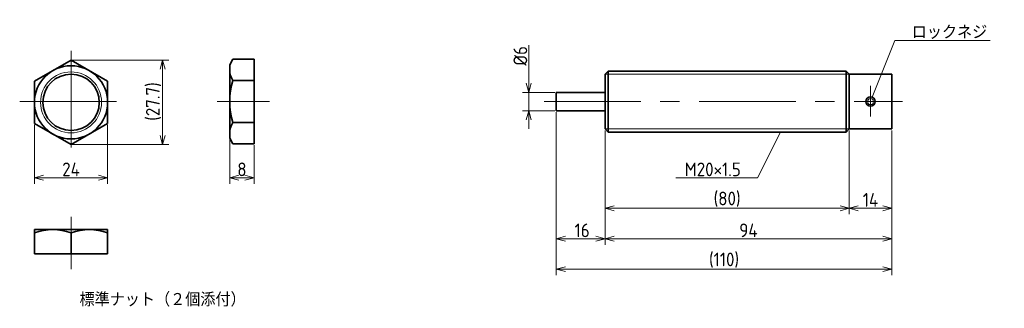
# Model space of a CAD drawing. Header units: millimetres. Extents: x 58 to 381, y 107 to 202.
import ezdxf

# ---------------------------------------------------------------- set-up
doc = ezdxf.new("R2010")
doc.units = ezdxf.units.MM
doc.linetypes.add('CENTER', pattern=[50.8, 31.75, -6.35, 6.35, -6.35])
doc.layers.get('0').update_dxf_attribs({"plot": 0})
doc.layers.add('図形', color=7, linetype='Continuous', lineweight=35)
doc.layers.add('寸法・文字', color=3, linetype='Continuous', lineweight=18)
doc.layers.get('0').off()
doc.styles.add('Dimension', font='isocp.shx', dxfattribs={"bigfont": 'bigfont.shx'})
doc.dimstyles.new('DXF用', dxfattribs={"dimtxt": 4.5, "dimasz": 3, "dimexe": 2, "dimexo": 0.5, "dimgap": 0.5, "dimtad": 1, "dimdec": 3, "dimdsep": 46, "dimtxsty": 'Dimension', "dimblk": 'OPEN30', "dimcen": 2.5, "dimclrd": 3, "dimclre": 3, "dimclrt": 3, "dimazin": 2, "dimtfac": 1, "dimtdec": 3, "dimtmove": 0, "dimatfit": 3, "dimldrblk": 'OPEN30', "dimfxl": 1, "dimlwd": 18, "dimlwe": 18, "dimarcsym": 0})

# ---------------------------------------------------------------- blocks, each defined once
blk = doc.blocks.new('_Open30')
at = {"color": 0, "linetype": 'ByBlock', "lineweight": -2}
for p, q in [((-1, 0.27), (0, 0)), ((0, 0), (-1, -0.27)), ((0, 0), (-1, 0))]:
    blk.add_line(p, q, dxfattribs=at)
blk = doc.blocks.new('*D1')
at = {"layer": 'Defpoints', "color": 0}
for p in [(250, 166), (344, 166), (250, 130)]:
    blk.add_point(p, dxfattribs=at)
at = {"layer": '寸法・文字', "color": 3, "lineweight": 18}
for p, q in [((250, 165.5), (250, 128)), ((344, 165.5), (344, 128)), ((341, 130), (253, 130))]:
    blk.add_line(p, q, dxfattribs=at)
at = {"layer": '寸法・文字', "color": 3, "lineweight": 18, "xscale": 3, "yscale": 3, "zscale": 3, "rotation": 180}
blk.add_blockref('_Open30', (250, 130), dxfattribs=at)
at = {"layer": '寸法・文字', "color": 3, "lineweight": 18, "xscale": 3, "yscale": 3, "zscale": 3}
blk.add_blockref('_Open30', (344, 130), dxfattribs=at)
at = {"layer": '寸法・文字', "color": 3, "insert": (297, 132.75), "char_height": 4.5, "attachment_point": 5, "style": 'Dimension'}
blk.add_mtext('94', dxfattribs=at)
blk = doc.blocks.new('*D2')
at = {"layer": 'Defpoints', "color": 0}
for p in [(234, 172), (250, 166), (234, 130)]:
    blk.add_point(p, dxfattribs=at)
at = {"layer": '寸法・文字', "color": 3, "lineweight": 18}
for p, q in [((234, 171.5), (234, 128)), ((250, 165.5), (250, 128)), ((247, 130), (237, 130))]:
    blk.add_line(p, q, dxfattribs=at)
at = {"layer": '寸法・文字', "color": 3, "lineweight": 18, "xscale": 3, "yscale": 3, "zscale": 3, "rotation": 180}
blk.add_blockref('_Open30', (234, 130), dxfattribs=at)
at = {"layer": '寸法・文字', "color": 3, "lineweight": 18, "xscale": 3, "yscale": 3, "zscale": 3}
blk.add_blockref('_Open30', (250, 130), dxfattribs=at)
at = {"layer": '寸法・文字', "color": 3, "insert": (242.5, 132.75), "char_height": 4.5, "attachment_point": 5, "style": 'Dimension'}
blk.add_mtext('16', dxfattribs=at)
blk = doc.blocks.new('*D4')
at = {"layer": 'Defpoints', "color": 0}
for p in [(234, 172), (344, 166), (344, 120)]:
    blk.add_point(p, dxfattribs=at)
at = {"layer": '寸法・文字', "color": 3, "lineweight": 18}
for p, q in [((234, 171.5), (234, 118)), ((344, 165.5), (344, 118)), ((237, 120), (341, 120))]:
    blk.add_line(p, q, dxfattribs=at)
at = {"layer": '寸法・文字', "color": 3, "lineweight": 18, "xscale": 3, "yscale": 3, "zscale": 3, "rotation": 180}
blk.add_blockref('_Open30', (234, 120), dxfattribs=at)
at = {"layer": '寸法・文字', "color": 3, "lineweight": 18, "xscale": 3, "yscale": 3, "zscale": 3}
blk.add_blockref('_Open30', (344, 120), dxfattribs=at)
at = {"layer": '寸法・文字', "color": 3, "insert": (289, 122.975), "char_height": 4.5, "attachment_point": 5, "style": 'Dimension'}
blk.add_mtext('(110)', dxfattribs=at)
blk = doc.blocks.new('*D8')
at = {"layer": 'Defpoints', "color": 0}
for p in [(250, 166), (330, 166), (250, 140)]:
    blk.add_point(p, dxfattribs=at)
at = {"layer": '寸法・文字', "color": 3, "lineweight": 18}
for p, q in [((250, 165.5), (250, 138)), ((330, 165.5), (330, 138)), ((327, 140), (253, 140))]:
    blk.add_line(p, q, dxfattribs=at)
at = {"layer": '寸法・文字', "color": 3, "lineweight": 18, "xscale": 3, "yscale": 3, "zscale": 3, "rotation": 180}
blk.add_blockref('_Open30', (250, 140), dxfattribs=at)
at = {"layer": '寸法・文字', "color": 3, "lineweight": 18, "xscale": 3, "yscale": 3, "zscale": 3}
blk.add_blockref('_Open30', (330, 140), dxfattribs=at)
at = {"layer": '寸法・文字', "color": 3, "insert": (290, 142.975), "char_height": 4.5, "attachment_point": 5, "style": 'Dimension'}
blk.add_mtext('(80)', dxfattribs=at)
blk = doc.blocks.new('*D9')
at = {"layer": 'Defpoints', "color": 0}
for p in [(330, 166), (344, 166), (344, 140)]:
    blk.add_point(p, dxfattribs=at)
at = {"layer": '寸法・文字', "color": 3, "lineweight": 18}
for p, q in [((330, 165.5), (330, 138)), ((344, 165.5), (344, 138)), ((333, 140), (341, 140))]:
    blk.add_line(p, q, dxfattribs=at)
at = {"layer": '寸法・文字', "color": 3, "lineweight": 18, "xscale": 3, "yscale": 3, "zscale": 3, "rotation": 180}
blk.add_blockref('_Open30', (330, 140), dxfattribs=at)
at = {"layer": '寸法・文字', "color": 3, "lineweight": 18, "xscale": 3, "yscale": 3, "zscale": 3}
blk.add_blockref('_Open30', (344, 140), dxfattribs=at)
at = {"layer": '寸法・文字', "color": 3, "insert": (337, 142.75), "char_height": 4.5, "attachment_point": 5, "style": 'Dimension'}
blk.add_mtext('14', dxfattribs=at)
blk = doc.blocks.new('*D10')
at = {"layer": 'Defpoints', "color": 0}
for p in [(225, 178), (234, 178), (234, 172)]:
    blk.add_point(p, dxfattribs=at)
at = {"layer": '寸法・文字', "color": 3, "lineweight": 18}
for p, q in [((225, 181), (225, 193.54)), ((233.5, 178), (223, 178)), ((225, 172), (225, 178)), ((233.5, 172), (223, 172)), ((225, 169), (225, 166))]:
    blk.add_line(p, q, dxfattribs=at)
at = {"layer": '寸法・文字', "color": 3, "lineweight": 18, "xscale": 3, "yscale": 3, "zscale": 3}
for p, rotation in [((225, 178), 270), ((225, 172), 90)]:
    blk.add_blockref('_Open30', p, dxfattribs=dict(at, rotation=rotation))
at = {"layer": '寸法・文字', "color": 3, "insert": (222.25, 190), "char_height": 4.5, "attachment_point": 5, "rotation": 90, "style": 'Dimension'}
blk.add_mtext('%%c6', dxfattribs=at)
blk = doc.blocks.new('*D11')
at = {"layer": 'Defpoints', "color": 0}
for p in [(63, 167.81), (87, 167.81), (87, 150)]:
    blk.add_point(p, dxfattribs=at)
at = {"layer": '寸法・文字', "color": 3, "lineweight": 18}
for p, q in [((63, 167.31), (63, 148)), ((87, 167.31), (87, 148)), ((66, 150), (84, 150))]:
    blk.add_line(p, q, dxfattribs=at)
at = {"layer": '寸法・文字', "color": 3, "lineweight": 18, "xscale": 3, "yscale": 3, "zscale": 3, "rotation": 180}
blk.add_blockref('_Open30', (63, 150), dxfattribs=at)
at = {"layer": '寸法・文字', "color": 3, "lineweight": 18, "xscale": 3, "yscale": 3, "zscale": 3}
blk.add_blockref('_Open30', (87, 150), dxfattribs=at)
at = {"layer": '寸法・文字', "color": 3, "insert": (75, 152.75), "char_height": 4.5, "attachment_point": 5, "style": 'Dimension'}
blk.add_mtext('24', dxfattribs=at)
blk = doc.blocks.new('*D12')
at = {"layer": 'Defpoints', "color": 0}
for p in [(75, 188.59), (75, 160.88), (105, 160.88)]:
    blk.add_point(p, dxfattribs=at)
at = {"layer": '寸法・文字', "color": 3, "lineweight": 18}
for p, q in [((75.5, 188.59), (107, 188.59)), ((105, 185.59), (105, 163.88)), ((75.5, 160.88), (107, 160.88))]:
    blk.add_line(p, q, dxfattribs=at)
at = {"layer": '寸法・文字', "color": 3, "lineweight": 18, "xscale": 3, "yscale": 3, "zscale": 3}
for p, rotation in [((105, 188.59), 90), ((105, 160.88), 270)]:
    blk.add_blockref('_Open30', p, dxfattribs=dict(at, rotation=rotation))
at = {"layer": '寸法・文字', "color": 3, "insert": (102.03, 175), "char_height": 4.5, "attachment_point": 5, "rotation": 90, "style": 'Dimension'}
blk.add_mtext('(27.7)', dxfattribs=at)
blk = doc.blocks.new('*D13')
at = {"layer": 'Defpoints', "color": 0}
for p in [(127, 163), (135, 161.14), (135, 150)]:
    blk.add_point(p, dxfattribs=at)
at = {"layer": '寸法・文字', "color": 3, "lineweight": 18}
for p, q in [((127, 162.5), (127, 148)), ((135, 160.64), (135, 148)), ((130, 150), (132, 150))]:
    blk.add_line(p, q, dxfattribs=at)
at = {"layer": '寸法・文字', "color": 3, "lineweight": 18, "xscale": 3, "yscale": 3, "zscale": 3, "rotation": 180}
blk.add_blockref('_Open30', (127, 150), dxfattribs=at)
at = {"layer": '寸法・文字', "color": 3, "lineweight": 18, "xscale": 3, "yscale": 3, "zscale": 3}
blk.add_blockref('_Open30', (135, 150), dxfattribs=at)
at = {"layer": '寸法・文字', "color": 3, "insert": (131, 152.75), "char_height": 4.5, "attachment_point": 5, "style": 'Dimension'}
blk.add_mtext('8', dxfattribs=at)

msp = doc.modelspace()

# ---------------------------------------------------------------- linework, layer by layer
at = {"layer": '図形', "color": 3, "linetype": 'CENTER', "lineweight": 18}
for p, q in [((75, 191.651), (75, 158.349)), ((337, 180.1215), (337, 170.1066)), ((58.1718, 175), (91.8282, 175)), ((122.8745, 175), (140, 175)), ((230, 175), (347.5, 175)), ((75, 137.1255), (75, 120))]:
    msp.add_line(p, q, dxfattribs=at)
at = {"layer": '図形'}
for p, q in [((75, 188.5921), (63, 181.6639)), ((87, 181.6639), (75, 188.5921)), ((127, 187), (128.0718, 188.8564)), ((128.0718, 188.8564), (135, 188.8564)), ((135, 161.1436), (135, 188.8564)), ((127, 163), (127, 187)), ((250, 184), (251, 185)), ((250, 184), (250, 166)), ((251, 185), (329, 185)), ((251, 185), (251, 165)), ((330, 184), (329, 185)), ((329, 185), (329, 165)), ((330, 184), (330, 166)), ((330, 184), (344, 184)), ((344, 184), (344, 166)), ((63, 181.6639), (63, 167.8075)), ((87, 167.8075), (87, 181.6639)), ((128.0718, 181.9282), (135, 181.9282)), ((250, 178), (234, 178)), ((234, 178), (234, 172)), ((250, 172), (234, 172)), ((63, 167.8075), (75, 160.8793)), ((75, 160.8793), (87, 167.8075)), ((128.0718, 168.0718), (135, 168.0718)), ((250, 166), (251, 165)), ((251.0045, 165), (329, 165)), ((330, 166), (329, 165)), ((330, 166), (344, 166)), ((127, 163), (128.0718, 161.1436)), ((128.0718, 161.1436), (135, 161.1436)), ((63, 133), (87, 133)), ((63, 133), (63, 125)), ((87, 133), (87, 125)), ((75, 131.9282), (75, 125)), ((63, 125), (87, 125))]:
    msp.add_line(p, q, dxfattribs=at)
at = {"layer": '図形', "color": 3, "lineweight": 18}
for p, q in [((250, 184), (330, 184)), ((250, 166), (330, 166))]:
    msp.add_line(p, q, dxfattribs=at)
at = {"layer": '図形'}
for centre, radius in [((75, 174.7357), 12), ((75, 174.7357), 9.25), ((337, 175), 1.5)]:
    msp.add_circle(centre, radius, dxfattribs=at)
at = {"layer": '図形', "color": 3, "lineweight": 18}
for centre, radius in [((75, 174.7357), 10), ((337, 175), 1)]:
    msp.add_circle(centre, radius, dxfattribs=at)
at = {"layer": '図形'}
for centre, radius, start, end in [((133.134, 185.3923), 6.134, 180, 214.384247), ((149.9282, 175), 22.9282, 162.412046, 197.587954), ((133.134, 164.6077), 6.134, 145.615753, 180), ((69, 115.6699), 17.3301, 69.743841, 110.256159), ((81, 115.6699), 17.3301, 69.74384, 110.256162)]:
    msp.add_arc(centre, radius, start, end, dxfattribs=at)

# ---------------------------------------------------------------- texts
at = {"layer": '寸法・文字', "char_height": 4.5, "style": 'Dimension'}
for s, insert, attachment_point in [('ロックネジ', (350.5, 195.5), 7), ('M20×1.5', (294.5, 150.5), 9)]:
    msp.add_mtext(s, dxfattribs=dict(at, insert=insert, attachment_point=attachment_point))
at = {"layer": '寸法・文字', "insert": (105, 110), "char_height": 4.5, "width": 70.9928, "attachment_point": 5, "style": 'Dimension'}
msp.add_mtext('{\\Ftxt.shx,bigfont.shx;標準ナット（２個添付）}', dxfattribs=at)

# ---------------------------------------------------------------- dimensions: what is measured, and where the dimension line sits
at = {"layer": '寸法・文字'}
for base, p1, p2, text, override, picture, middle in [((225, 178), (234, 172), (234, 178), '%%c<>', {"dimse1": 0, "dimse2": 0}, '*D10', (225, 190)), ((105, 160.8793), (75, 188.5921), (75, 160.8793), '(<>)', {"dimdec": 1}, '*D12', (105, 175))]:
    dim = msp.add_linear_dim(base=base, p1=p1, p2=p2, angle=90, text=text, dimstyle='DXF用', override=override, dxfattribs=at)
    dim.commit()
    dim.dimension.update_dxf_attribs({"geometry": picture, "text_midpoint": middle, "dimtype": 160})
for base, p1, p2, picture, middle in [((234, 130), (250, 166), (234, 172), '*D2', (242.5, 130)), ((250, 130), (344, 166), (250, 166), '*D1', (297, 130)), ((344, 140), (330, 166), (344, 166), '*D9', (337, 140))]:
    dim = msp.add_linear_dim(base=base, p1=p1, p2=p2, dimstyle='DXF用', override={"dimtxsty": 'Dimension'}, dxfattribs=at)
    dim.commit()
    dim.dimension.update_dxf_attribs({"geometry": picture, "text_midpoint": middle, "dimtype": 160})
for base, p1, p2, picture, middle in [((344, 120), (234, 172), (344, 166), '*D4', (289, 120)), ((250, 140), (330, 166), (250, 166), '*D8', (290, 140))]:
    dim = msp.add_linear_dim(base=base, p1=p1, p2=p2, text='(<>)', dimstyle='DXF用', override={"dimtxsty": 'Dimension'}, dxfattribs=at)
    dim.commit()
    dim.dimension.update_dxf_attribs({"geometry": picture, "text_midpoint": middle, "dimtype": 160})
for base, p1, p2, picture, middle in [((87, 150), (63, 167.8075), (87, 167.8075), '*D11', (75, 150)), ((135, 150), (127, 163), (135, 161.1436), '*D13', (131, 150))]:
    dim = msp.add_linear_dim(base=base, p1=p1, p2=p2, dimstyle='DXF用', dxfattribs=at)
    dim.commit()
    dim.dimension.update_dxf_attribs({"geometry": picture, "text_midpoint": middle, "dimtype": 160})

# ---------------------------------------------------------------- leaders
at = {"layer": '寸法・文字', "annotation_type": 0, "has_hookline": 1}
for points, hookline_direction, text_width in [([(337.5201, 176.4069), (345, 195), (350, 195)], 0, 25.725), ([(307.5, 165), (300, 150), (295, 150)], 1, 21.3364)]:
    msp.add_leader(points, dimstyle='DXF用', override={"dimgap": 0.5, "dimtad": 1}, dxfattribs=dict(at, hookline_direction=hookline_direction, text_width=text_width))

doc.saveas('drawing.dxf')
